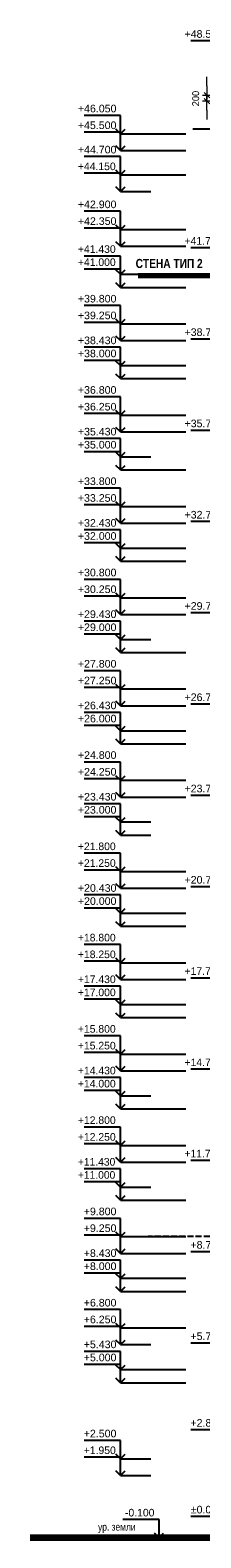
# Model space of a CAD drawing. Header units: millimetres. Extents: x 247266 to 730847, y -636031 to 10052.
# Tile 2 of 256: x 518446 to 524080, y -477791 to -428237. Entities that reach past the tile are written whole.
import ezdxf

# ---------------------------------------------------------------- set-up
doc = ezdxf.new("R2010")
doc.units = ezdxf.units.MM
doc.linetypes.add('______2', pattern=[270, 200, -70])
for name, color, linetype, lineweight in [('Standard', 7, 'Continuous', 25), ('Общий01', 7, 'Continuous', 13), ('Общий02', 7, 'Continuous', 18), ('Размерная линия_ общее', 7, 'Continuous', 25), ('Стена_ кирпичная кладка нес.', 7, 'Continuous', 70), ('Текст_ общее', 7, 'Continuous', 25)]:
    doc.layers.add(name, color=color, linetype=linetype, lineweight=lineweight)
doc.layers.add('РАЗМЕРЫ', color=7, linetype='Continuous')
doc.styles.add('ARIAL', font='arial.ttf')
doc.styles.add('Century Gothic', font='GOTHIC.TTF')
doc.dimstyles.new('DIMSTYLE_3', dxfattribs={"dimtxt": 229, "dimasz": 300, "dimexe": 0, "dimexo": 0, "dimgap": 114.5, "dimtad": 2, "dimdec": 0, "dimrnd": 1, "dimzin": 12, "dimdsep": 46, "dimtxsty": 'Century Gothic', "dimblk1": 'ALL_ML_STRICH', "dimblk2": 'ALL_ML_STRICH', "dimsah": 1, "dimcen": 0, "dimclrd": 256, "dimclre": 256, "dimclrt": 256, "dimadec": 0, "dimazin": 0, "dimtfac": 1, "dimtdec": 0, "dimtix": 1, "dimtmove": 2, "dimatfit": 3, "dimfxl": 0, "dimtvp": 1.2, "dimtzin": 0, "dimlwd": 0, "dimlwe": 13, "dimarcsym": 0})

# ---------------------------------------------------------------- blocks, each defined once
blk = doc.blocks.new('COMPLEX_ELEVATIONDIM_1')
at = {"layer": 'Размерная линия_ общее', "color": 7, "linetype": 'Continuous', "lineweight": 25, "transparency": 33554687}
for p, q in [((-91034, -150167), (-92234, -150167)), ((-91034, -150767), (-91184, -150617)), ((-91034, -150767), (-91034, -150167)), ((-91034, -150767), (-90884, -150617)), ((-91034, -150767), (-91034, -150767)), ((-91034, -150767), (-91034, -150767)), ((-91034, -150767), (-90034, -150767)), ((-91034, -150767), (-91034, -150767)), ((-91034, -150767), (-91034, -150767)), ((-91034, -156967), (-92234, -156967)), ((-91034, -157567), (-91034, -156967)), ((-91034, -157567), (-91184, -157417)), ((-91034, -157567), (-90884, -157417)), ((-91034, -157567), (-91034, -157567)), ((-91034, -157567), (-91034, -157567)), ((-91034, -157567), (-90034, -157567)), ((-91034, -157567), (-91034, -157567)), ((-91034, -157567), (-91034, -157567)), ((-91034, -159967), (-92234, -159967)), ((-91034, -160567), (-91034, -159967)), ((-91034, -160567), (-91184, -160417)), ((-91034, -160567), (-90884, -160417)), ((-91034, -160567), (-91034, -160567)), ((-91034, -160567), (-91034, -160567)), ((-91034, -160567), (-90034, -160567)), ((-91034, -160567), (-91034, -160567)), ((-91034, -160567), (-91034, -160567)), ((-91034, -162967), (-92234, -162967)), ((-91034, -163567), (-91034, -162967)), ((-91034, -163567), (-91184, -163417)), ((-91034, -163567), (-90884, -163417)), ((-91034, -163567), (-91034, -163567)), ((-91034, -163567), (-91034, -163567)), ((-91034, -163567), (-90034, -163567)), ((-91034, -163567), (-91034, -163567)), ((-91034, -163567), (-91034, -163567)), ((-91034, -165967), (-92234, -165967)), ((-91034, -166567), (-91034, -165967)), ((-91034, -166567), (-91184, -166417)), ((-91034, -166567), (-90884, -166417)), ((-91034, -166567), (-91034, -166567)), ((-91034, -166567), (-91034, -166567)), ((-91034, -166567), (-90034, -166567)), ((-91034, -166567), (-91034, -166567)), ((-91034, -166567), (-91034, -166567)), ((-91034, -168967), (-92234, -168967)), ((-91034, -169567), (-91034, -168967)), ((-91034, -169567), (-91184, -169417)), ((-91034, -169567), (-90884, -169417)), ((-91034, -169567), (-91034, -169567)), ((-91034, -169567), (-91034, -169567)), ((-91034, -169567), (-90034, -169567)), ((-91034, -169567), (-91034, -169567)), ((-91034, -169567), (-91034, -169567)), ((-91034, -171967), (-92234, -171967)), ((-91034, -172567), (-91184, -172417)), ((-91034, -172567), (-91034, -171967)), ((-91034, -172567), (-90884, -172417)), ((-91034, -172567), (-91034, -172567)), ((-91034, -172567), (-91034, -172567)), ((-91034, -172567), (-90034, -172567)), ((-91034, -172567), (-91034, -172567)), ((-91034, -172567), (-91034, -172567)), ((-91034, -174967), (-92234, -174967)), ((-91034, -175567), (-91184, -175417)), ((-91034, -175567), (-91034, -174967)), ((-91034, -175567), (-90884, -175417)), ((-91034, -175567), (-91034, -175567)), ((-91034, -175567), (-91034, -175567)), ((-91034, -175567), (-90034, -175567)), ((-91034, -175567), (-91034, -175567)), ((-91034, -175567), (-91034, -175567)), ((-91034, -177967), (-92234, -177967)), ((-91034, -178567), (-91034, -177967)), ((-91034, -178567), (-91184, -178417)), ((-91034, -178567), (-90884, -178417)), ((-91034, -178567), (-91034, -178567)), ((-91034, -178567), (-91034, -178567)), ((-91034, -178567), (-90034, -178567)), ((-91034, -178567), (-91034, -178567)), ((-91034, -178567), (-91034, -178567)), ((-91034, -180967), (-92234, -180967)), ((-91034, -181567), (-91034, -180967)), ((-91034, -181567), (-91184, -181417)), ((-91034, -181567), (-90884, -181417)), ((-91034, -181567), (-91034, -181567)), ((-91034, -181567), (-91034, -181567)), ((-91034, -181567), (-90034, -181567)), ((-91034, -181567), (-91034, -181567)), ((-91034, -181567), (-91034, -181567)), ((-91034, -183967), (-92234, -183967)), ((-91034, -184567), (-91034, -183967)), ((-91034, -184567), (-91184, -184417)), ((-91034, -184567), (-90884, -184417)), ((-91034, -184567), (-91034, -184567)), ((-91034, -184567), (-91034, -184567)), ((-91034, -184567), (-90034, -184567)), ((-91034, -184567), (-91034, -184567)), ((-91034, -184567), (-91034, -184567)), ((-91034, -186967), (-92234, -186967)), ((-91034, -187567), (-91034, -186967)), ((-91034, -187567), (-91184, -187417)), ((-91034, -187567), (-90884, -187417)), ((-91034, -187567), (-91034, -187567)), ((-91034, -187567), (-91034, -187567)), ((-91034, -187567), (-90034, -187567)), ((-91034, -187567), (-91034, -187567)), ((-91034, -187567), (-91034, -187567)), ((-91034, -189967), (-92234, -189967)), ((-91034, -190567), (-91034, -189967)), ((-91034, -190567), (-91184, -190417)), ((-91034, -190567), (-90884, -190417)), ((-91034, -190567), (-91034, -190567)), ((-91034, -190567), (-91034, -190567)), ((-91034, -190567), (-90034, -190567)), ((-91034, -190567), (-91034, -190567)), ((-91034, -190567), (-91034, -190567)), ((-91034, -192967), (-92234, -192967)), ((-91034, -193567), (-91034, -192967)), ((-91034, -193567), (-91184, -193417)), ((-91034, -193567), (-90884, -193417)), ((-91034, -193567), (-91034, -193567)), ((-91034, -193567), (-91034, -193567)), ((-91034, -193567), (-90034, -193567)), ((-91034, -193567), (-91034, -193567)), ((-91034, -193567), (-91034, -193567)), ((-91034, -195817), (-92234, -195817)), ((-91034, -196417), (-91034, -195817)), ((-91034, -196417), (-91184, -196267)), ((-91034, -196417), (-90884, -196267)), ((-91034, -196417), (-91034, -196417)), ((-91034, -196417), (-91034, -196417)), ((-91034, -196417), (-90034, -196417)), ((-91034, -196417), (-91034, -196417)), ((-91034, -196417), (-91034, -196417)), ((-91034, -198667), (-92234, -198667)), ((-91034, -199267), (-91034, -198667)), ((-91034, -199267), (-91184, -199117)), ((-91034, -199267), (-90884, -199117)), ((-91034, -199267), (-91034, -199267)), ((-91034, -199267), (-91034, -199267)), ((-91034, -199267), (-90034, -199267)), ((-91034, -199267), (-91034, -199267)), ((-91034, -199267), (-91034, -199267))]:
    blk.add_line(p, q, dxfattribs=at)
at = {"layer": 'Размерная линия_ общее', "color": 7, "linetype": 'Continuous', "lineweight": 25, "transparency": 33554687, "char_height": 250, "attachment_point": 7, "style": 'ARIAL'}
for s, insert, width in [('\\W1.00;+48.500', (-92440, -150067), 1396.45), ('\\W0.98;+41.700', (-92440, -156867), 1394.59), ('\\W1.00;+38.700', (-92440, -159867), 1396.45), ('\\W1.00;+35.700', (-92440, -162867), 1396.45), ('\\W1.00;+32.700', (-92440, -165867), 1396.45), ('\\W1.00;+29.700', (-92440, -168867), 1396.45), ('\\W1.00;+26.700', (-92440, -171867), 1396.45), ('\\W1.00;+23.700', (-92440, -174867), 1396.45), ('\\W1.00;+20.700', (-92440, -177867), 1396.45), ('\\W0.98;+17.700', (-92440, -180867), 1394.59), ('\\W0.98;+14.700', (-92440, -183867), 1394.59), ('\\W0.97;+11.700', (-92440, -186867), 1392.79), ('\\W1.00;+8.700', (-92245, -189867), 1202.21), ('\\W1.00;+5.700', (-92245, -192867), 1202.21), ('\\W1.00;+2.850', (-92245, -195717), 1202.21), ('\\W1.00;%%p0.000', (-92233, -198567), 1190.02)]:
    blk.add_mtext(s, dxfattribs=dict(at, insert=insert, width=width))
blk = doc.blocks.new('COMPLEX_ELEVATIONDIM_2')
at = {"layer": 'Размерная линия_ общее', "color": 7, "linetype": 'Continuous', "lineweight": 25, "transparency": 33554687}
for p, q in [((-93279, -198767), (-94479, -198767)), ((-93279, -199367), (-93279, -198767)), ((-93279, -199367), (-93429, -199217)), ((-93279, -199367), (-93129, -199217)), ((-93279, -199367), (-93279, -199367)), ((-93279, -199367), (-93279, -199367)), ((-93279, -199367), (-92279, -199367)), ((-93279, -199367), (-93279, -199367)), ((-93279, -199367), (-93279, -199367))]:
    blk.add_line(p, q, dxfattribs=at)
at = {"layer": 'Размерная линия_ общее', "color": 7, "linetype": 'Continuous', "lineweight": 25, "transparency": 33554687, "insert": (-94402, -198667), "char_height": 250, "width": 1112.14, "attachment_point": 7, "style": 'ARIAL'}
blk.add_mtext('\\W0.98;-0.100', dxfattribs=at)
blk = doc.blocks.new('ALL_ML_STRICH')
at = {"color": 0, "linetype": 'ByBlock', "lineweight": -2}
for p, q in [((-1, 0), (0.5, 0)), ((-0.3, -0.3), (0.3, 0.3)), ((0, -0.5), (0, 0.5))]:
    blk.add_line(p, q, dxfattribs=at)
blk = doc.blocks.new('*D766')
at = {"layer": 'DEFPOINTS', "color": 0, "ltscale": 100, "transparency": 33554687}
for p in [(524278, -430371), (524278, -430371), (527583, -430571)]:
    blk.add_point(p, dxfattribs=at)
at = {"layer": 'Размерная линия_ общее', "color": 218, "linetype": 'Continuous', "lineweight": 0, "transparency": 33554687}
for p, q in [((524278, -430071), (524278, -429771)), ((524278, -430571), (524278, -430371)), ((524278, -430871), (524278, -431171))]:
    blk.add_line(p, q, dxfattribs=at)
at = {"layer": 'Размерная линия_ общее', "color": 218, "linetype": 'Continuous', "lineweight": 13, "transparency": 33554687}
for p, q in [((524278, -430371), (524278, -430371)), ((527583, -430571), (524278, -430571))]:
    blk.add_line(p, q, dxfattribs=at)
at = {"layer": 'Размерная линия_ общее', "color": 218, "lineweight": 0, "ltscale": 100, "xscale": 300, "yscale": 300, "zscale": 300}
for p, rotation in [((524278, -430371), 270), ((524278, -430571), 90)]:
    blk.add_blockref('ALL_ML_STRICH', p, dxfattribs=dict(at, rotation=rotation))
at = {"layer": 'Размерная линия_ общее', "color": 218, "lineweight": 13, "ltscale": 100, "transparency": 33554687, "insert": (523908, -430485), "char_height": 229, "width": 490.71, "attachment_point": 5, "rotation": 90, "style": 'Century Gothic'}
blk.add_mtext('200', dxfattribs=at)
blk = doc.blocks.new('COMPLEX_ELEVATIONDIM_4')
at = {"layer": 'Размерная линия_ общее', "color": 7, "linetype": 'Continuous', "lineweight": 25, "transparency": 33554687}
for p, q in [((-94551, -152617), (-95751, -152617)), ((-94551, -153217), (-94551, -152617)), ((-94551, -153217), (-94701, -153067)), ((-94551, -153217), (-94401, -153067)), ((-94551, -153167), (-95751, -153167)), ((-94551, -153767), (-94701, -153617)), ((-94551, -153767), (-94551, -153167)), ((-94551, -153217), (-94551, -153217)), ((-94551, -153217), (-94551, -153217)), ((-94551, -153217), (-92400, -153217)), ((-94551, -153217), (-94551, -153217)), ((-94551, -153217), (-94551, -153217)), ((-94551, -153767), (-94401, -153617)), ((-94551, -153967), (-95751, -153967)), ((-94551, -153767), (-94551, -153767)), ((-94551, -153767), (-94551, -153767)), ((-94551, -153767), (-92400, -153767)), ((-94551, -153767), (-94551, -153767)), ((-94551, -153767), (-94551, -153767)), ((-94551, -154567), (-94551, -153967)), ((-94551, -154517), (-95751, -154517)), ((-94551, -154567), (-94701, -154417)), ((-94551, -154567), (-94401, -154417)), ((-94551, -155117), (-94551, -154517)), ((-94551, -154567), (-94551, -154567)), ((-94551, -154567), (-94551, -154567)), ((-94551, -154567), (-92400, -154567)), ((-94551, -154567), (-94551, -154567)), ((-94551, -154567), (-94551, -154567)), ((-94551, -155117), (-94701, -154967)), ((-94551, -155117), (-94401, -154967)), ((-94551, -155117), (-94551, -155117)), ((-94551, -155117), (-94551, -155117)), ((-94551, -155117), (-93551, -155117)), ((-94551, -155117), (-94551, -155117)), ((-94551, -155117), (-94551, -155117)), ((-94551, -155767), (-95751, -155767)), ((-94551, -156367), (-94551, -155767)), ((-94551, -156317), (-95751, -156317)), ((-94551, -156367), (-94701, -156217)), ((-94551, -156367), (-94401, -156217)), ((-94551, -156917), (-94551, -156317)), ((-94551, -156367), (-94551, -156367)), ((-94551, -156367), (-94551, -156367)), ((-94551, -156367), (-92400, -156367)), ((-94551, -156367), (-94551, -156367)), ((-94551, -156367), (-94551, -156367)), ((-94551, -156917), (-94701, -156767)), ((-94551, -156917), (-94401, -156767)), ((-94551, -156917), (-94551, -156917)), ((-94551, -156917), (-94551, -156917)), ((-94551, -156917), (-92400, -156917)), ((-94551, -156917), (-94551, -156917)), ((-94551, -156917), (-94551, -156917)), ((-94551, -157237), (-95751, -157237)), ((-94551, -157837), (-94551, -157237)), ((-94551, -157667), (-95751, -157667)), ((-94551, -157837), (-94701, -157687)), ((-94551, -158267), (-94551, -157667)), ((-94551, -157837), (-94401, -157687)), ((-94551, -157837), (-94551, -157837)), ((-94551, -157837), (-94551, -157837)), ((-94551, -157837), (-93551, -157837)), ((-94551, -157837), (-94551, -157837)), ((-94551, -157837), (-94551, -157837)), ((-94551, -158267), (-94701, -158117)), ((-94551, -158267), (-94401, -158117)), ((-94551, -158267), (-94551, -158267)), ((-94551, -158267), (-94551, -158267)), ((-94551, -158267), (-92400, -158267)), ((-94551, -158267), (-94551, -158267)), ((-94551, -158267), (-94551, -158267)), ((-94551, -158867), (-95751, -158867)), ((-94551, -159467), (-94551, -158867)), ((-94551, -159417), (-95751, -159417)), ((-94551, -159467), (-94701, -159317)), ((-94551, -159467), (-94401, -159317)), ((-94551, -160017), (-94551, -159417)), ((-94551, -159467), (-94551, -159467)), ((-94551, -159467), (-94551, -159467)), ((-94551, -159467), (-92400, -159467)), ((-94551, -159467), (-94551, -159467)), ((-94551, -159467), (-94551, -159467)), ((-94551, -160017), (-94701, -159867)), ((-94551, -160017), (-94401, -159867)), ((-94551, -160017), (-94551, -160017)), ((-94551, -160017), (-94551, -160017)), ((-94551, -160017), (-92400, -160017)), ((-94551, -160017), (-94551, -160017)), ((-94551, -160017), (-94551, -160017)), ((-94551, -160237), (-95751, -160237)), ((-94551, -160837), (-94551, -160237)), ((-94551, -160667), (-95751, -160667)), ((-94551, -160837), (-94701, -160687)), ((-94551, -161267), (-94551, -160667)), ((-94551, -160837), (-94401, -160687)), ((-94551, -160837), (-94551, -160837)), ((-94551, -160837), (-94551, -160837)), ((-94551, -160837), (-92400, -160837)), ((-94551, -160837), (-94551, -160837)), ((-94551, -160837), (-94551, -160837)), ((-94551, -161267), (-94701, -161117)), ((-94551, -161267), (-94401, -161117)), ((-94551, -161267), (-94551, -161267)), ((-94551, -161267), (-94551, -161267)), ((-94551, -161267), (-92400, -161267)), ((-94551, -161267), (-94551, -161267)), ((-94551, -161267), (-94551, -161267)), ((-94551, -161867), (-95751, -161867)), ((-94551, -162467), (-94551, -161867)), ((-94551, -162417), (-95751, -162417)), ((-94551, -162467), (-94701, -162317)), ((-94551, -162467), (-94401, -162317)), ((-94551, -163017), (-94551, -162417)), ((-94551, -162467), (-94551, -162467)), ((-94551, -162467), (-94551, -162467)), ((-94551, -162467), (-92400, -162467)), ((-94551, -162467), (-94551, -162467)), ((-94551, -162467), (-94551, -162467)), ((-94551, -163017), (-94701, -162867)), ((-94551, -163017), (-94401, -162867)), ((-94551, -163017), (-94551, -163017)), ((-94551, -163017), (-94551, -163017)), ((-94551, -163017), (-92400, -163017)), ((-94551, -163017), (-94551, -163017)), ((-94551, -163017), (-94551, -163017)), ((-94551, -163237), (-95751, -163237)), ((-94551, -163837), (-94551, -163237)), ((-94551, -163667), (-95751, -163667)), ((-94551, -163837), (-94701, -163687)), ((-94551, -164267), (-94551, -163667)), ((-94551, -163837), (-94401, -163687)), ((-94551, -163837), (-94551, -163837)), ((-94551, -163837), (-94551, -163837)), ((-94551, -163837), (-93551, -163837)), ((-94551, -163837), (-94551, -163837)), ((-94551, -163837), (-94551, -163837)), ((-94551, -164267), (-94701, -164117)), ((-94551, -164267), (-94401, -164117)), ((-94551, -164267), (-94551, -164267)), ((-94551, -164267), (-94551, -164267)), ((-94551, -164267), (-92400, -164267)), ((-94551, -164267), (-94551, -164267)), ((-94551, -164267), (-94551, -164267)), ((-94551, -164867), (-95751, -164867)), ((-94551, -165467), (-94551, -164867)), ((-94551, -165417), (-95751, -165417)), ((-94551, -165467), (-94701, -165317)), ((-94551, -165467), (-94401, -165317)), ((-94551, -166017), (-94551, -165417)), ((-94551, -165467), (-94551, -165467)), ((-94551, -165467), (-94551, -165467)), ((-94551, -165467), (-92400, -165467)), ((-94551, -165467), (-94551, -165467)), ((-94551, -165467), (-94551, -165467)), ((-94551, -166017), (-94701, -165867)), ((-94551, -166017), (-94401, -165867)), ((-94551, -166237), (-95751, -166237)), ((-94551, -166017), (-94551, -166017)), ((-94551, -166017), (-94551, -166017)), ((-94551, -166017), (-92400, -166017)), ((-94551, -166017), (-94551, -166017)), ((-94551, -166017), (-94551, -166017)), ((-94551, -166837), (-94551, -166237)), ((-94551, -166667), (-95751, -166667)), ((-94551, -166837), (-94701, -166687)), ((-94551, -167267), (-94551, -166667)), ((-94551, -166837), (-94401, -166687)), ((-94551, -166837), (-94551, -166837)), ((-94551, -166837), (-94551, -166837)), ((-94551, -166837), (-92400, -166837)), ((-94551, -166837), (-94551, -166837)), ((-94551, -166837), (-94551, -166837)), ((-94551, -167267), (-94701, -167117)), ((-94551, -167267), (-94401, -167117)), ((-94551, -167267), (-94551, -167267)), ((-94551, -167267), (-94551, -167267)), ((-94551, -167267), (-92400, -167267)), ((-94551, -167267), (-94551, -167267)), ((-94551, -167267), (-94551, -167267)), ((-94551, -167867), (-95751, -167867)), ((-94551, -168467), (-94551, -167867)), ((-94551, -168417), (-95751, -168417)), ((-94551, -168467), (-94701, -168317)), ((-94551, -168467), (-94401, -168317)), ((-94551, -169017), (-94551, -168417)), ((-94551, -168467), (-94551, -168467)), ((-94551, -168467), (-94551, -168467)), ((-94551, -168467), (-92400, -168467)), ((-94551, -168467), (-94551, -168467)), ((-94551, -168467), (-94551, -168467)), ((-94551, -169017), (-94701, -168867)), ((-94551, -169017), (-94401, -168867)), ((-94551, -169237), (-95751, -169237)), ((-94551, -169017), (-94551, -169017)), ((-94551, -169017), (-94551, -169017)), ((-94551, -169017), (-92400, -169017)), ((-94551, -169017), (-94551, -169017)), ((-94551, -169017), (-94551, -169017)), ((-94551, -169837), (-94551, -169237)), ((-94551, -169667), (-95751, -169667)), ((-94551, -169837), (-94701, -169687)), ((-94551, -170267), (-94551, -169667)), ((-94551, -169837), (-94401, -169687)), ((-94551, -169837), (-94551, -169837)), ((-94551, -169837), (-94551, -169837)), ((-94551, -169837), (-93551, -169837)), ((-94551, -169837), (-94551, -169837)), ((-94551, -169837), (-94551, -169837)), ((-94551, -170267), (-94701, -170117)), ((-94551, -170267), (-94401, -170117)), ((-94551, -170267), (-94551, -170267)), ((-94551, -170267), (-94551, -170267)), ((-94551, -170267), (-92400, -170267)), ((-94551, -170267), (-94551, -170267)), ((-94551, -170267), (-94551, -170267)), ((-94551, -170867), (-95751, -170867)), ((-94551, -171467), (-94551, -170867)), ((-94551, -171417), (-95751, -171417)), ((-94551, -171467), (-94701, -171317)), ((-94551, -171467), (-94401, -171317)), ((-94551, -172017), (-94551, -171417)), ((-94551, -172017), (-94701, -171867)), ((-94551, -171467), (-94551, -171467)), ((-94551, -171467), (-94551, -171467)), ((-94551, -171467), (-92400, -171467)), ((-94551, -171467), (-94551, -171467)), ((-94551, -171467), (-94551, -171467)), ((-94551, -172017), (-94401, -171867)), ((-94551, -172237), (-95751, -172237)), ((-94551, -172017), (-94551, -172017)), ((-94551, -172017), (-94551, -172017)), ((-94551, -172017), (-92400, -172017)), ((-94551, -172017), (-94551, -172017)), ((-94551, -172017), (-94551, -172017)), ((-94551, -172837), (-94551, -172237)), ((-94551, -172667), (-95751, -172667)), ((-94551, -172837), (-94701, -172687)), ((-94551, -173267), (-94551, -172667)), ((-94551, -172837), (-94401, -172687)), ((-94551, -172837), (-94551, -172837)), ((-94551, -172837), (-94551, -172837)), ((-94551, -172837), (-92400, -172837)), ((-94551, -172837), (-94551, -172837)), ((-94551, -172837), (-94551, -172837)), ((-94551, -173267), (-94701, -173117)), ((-94551, -173267), (-94401, -173117)), ((-94551, -173267), (-94551, -173267)), ((-94551, -173267), (-94551, -173267)), ((-94551, -173267), (-92400, -173267)), ((-94551, -173267), (-94551, -173267)), ((-94551, -173267), (-94551, -173267)), ((-94551, -173867), (-95751, -173867)), ((-94551, -174467), (-94551, -173867)), ((-94551, -174417), (-95751, -174417)), ((-94551, -174467), (-94701, -174317)), ((-94551, -174467), (-94401, -174317)), ((-94551, -175017), (-94551, -174417)), ((-94551, -175017), (-94701, -174867)), ((-94551, -174467), (-94551, -174467)), ((-94551, -174467), (-94551, -174467)), ((-94551, -174467), (-92400, -174467)), ((-94551, -174467), (-94551, -174467)), ((-94551, -174467), (-94551, -174467)), ((-94551, -175017), (-94401, -174867)), ((-94551, -175237), (-95751, -175237)), ((-94551, -175017), (-94551, -175017)), ((-94551, -175017), (-94551, -175017)), ((-94551, -175017), (-92400, -175017)), ((-94551, -175017), (-94551, -175017)), ((-94551, -175017), (-94551, -175017)), ((-94551, -175837), (-94551, -175237)), ((-94551, -175667), (-95751, -175667)), ((-94551, -175837), (-94701, -175687)), ((-94551, -176267), (-94551, -175667)), ((-94551, -175837), (-94401, -175687)), ((-94551, -175837), (-94551, -175837)), ((-94551, -175837), (-94551, -175837)), ((-94551, -175837), (-93551, -175837)), ((-94551, -175837), (-94551, -175837)), ((-94551, -175837), (-94551, -175837)), ((-94551, -176267), (-94701, -176117)), ((-94551, -176267), (-94401, -176117)), ((-94551, -176267), (-94551, -176267)), ((-94551, -176267), (-94551, -176267)), ((-94551, -176267), (-93551, -176267)), ((-94551, -176267), (-94551, -176267)), ((-94551, -176267), (-94551, -176267)), ((-94551, -176867), (-95751, -176867)), ((-94551, -177467), (-94551, -176867)), ((-94551, -177467), (-94701, -177317)), ((-94551, -177467), (-94401, -177317)), ((-94551, -177417), (-95751, -177417)), ((-94551, -178017), (-94701, -177867)), ((-94551, -178017), (-94551, -177417)), ((-94551, -177467), (-94551, -177467)), ((-94551, -177467), (-94551, -177467)), ((-94551, -177467), (-92400, -177467)), ((-94551, -177467), (-94551, -177467)), ((-94551, -177467), (-94551, -177467)), ((-94551, -178017), (-94401, -177867)), ((-94551, -178237), (-95751, -178237)), ((-94551, -178017), (-94551, -178017)), ((-94551, -178017), (-94551, -178017)), ((-94551, -178017), (-92400, -178017)), ((-94551, -178017), (-94551, -178017)), ((-94551, -178017), (-94551, -178017)), ((-94551, -178837), (-94551, -178237)), ((-94551, -178667), (-95751, -178667)), ((-94551, -178837), (-94701, -178687)), ((-94551, -179267), (-94551, -178667)), ((-94551, -178837), (-94401, -178687)), ((-94551, -178837), (-94551, -178837)), ((-94551, -178837), (-94551, -178837)), ((-94551, -178837), (-92400, -178837)), ((-94551, -178837), (-94551, -178837)), ((-94551, -178837), (-94551, -178837)), ((-94551, -179267), (-94701, -179117)), ((-94551, -179267), (-94401, -179117)), ((-94551, -179267), (-94551, -179267)), ((-94551, -179267), (-94551, -179267)), ((-94551, -179267), (-92400, -179267)), ((-94551, -179267), (-94551, -179267)), ((-94551, -179267), (-94551, -179267)), ((-94551, -179867), (-95751, -179867)), ((-94551, -180467), (-94551, -179867)), ((-94551, -180467), (-94701, -180317)), ((-94551, -180467), (-94401, -180317)), ((-94551, -180417), (-95751, -180417)), ((-94551, -181017), (-94701, -180867)), ((-94551, -181017), (-94551, -180417)), ((-94551, -180467), (-94551, -180467)), ((-94551, -180467), (-94551, -180467)), ((-94551, -180467), (-92400, -180467)), ((-94551, -180467), (-94551, -180467)), ((-94551, -180467), (-94551, -180467)), ((-94551, -181017), (-94401, -180867)), ((-94551, -181237), (-95751, -181237)), ((-94551, -181017), (-94551, -181017)), ((-94551, -181017), (-94551, -181017)), ((-94551, -181017), (-92400, -181017)), ((-94551, -181017), (-94551, -181017)), ((-94551, -181017), (-94551, -181017)), ((-94551, -181837), (-94551, -181237)), ((-94551, -181667), (-95751, -181667)), ((-94551, -181837), (-94701, -181687)), ((-94551, -182267), (-94551, -181667)), ((-94551, -181837), (-94401, -181687)), ((-94551, -181837), (-94551, -181837)), ((-94551, -181837), (-94551, -181837)), ((-94551, -181837), (-92400, -181837)), ((-94551, -181837), (-94551, -181837)), ((-94551, -181837), (-94551, -181837)), ((-94551, -182267), (-94701, -182117)), ((-94551, -182267), (-94401, -182117)), ((-94551, -182267), (-94551, -182267)), ((-94551, -182267), (-94551, -182267)), ((-94551, -182267), (-92400, -182267)), ((-94551, -182267), (-94551, -182267)), ((-94551, -182267), (-94551, -182267)), ((-94551, -182867), (-95751, -182867)), ((-94551, -183467), (-94701, -183317)), ((-94551, -183467), (-94551, -182867)), ((-94551, -183467), (-94401, -183317)), ((-94551, -183417), (-95751, -183417)), ((-94551, -184017), (-94551, -183417)), ((-94551, -183467), (-94551, -183467)), ((-94551, -183467), (-94551, -183467)), ((-94551, -183467), (-92400, -183467)), ((-94551, -183467), (-94551, -183467)), ((-94551, -183467), (-94551, -183467)), ((-94551, -184237), (-95751, -184237)), ((-94551, -184017), (-94701, -183867)), ((-94551, -184017), (-94401, -183867)), ((-94551, -184017), (-94551, -184017)), ((-94551, -184017), (-94551, -184017)), ((-94551, -184017), (-92400, -184017)), ((-94551, -184017), (-94551, -184017)), ((-94551, -184017), (-94551, -184017)), ((-94551, -184837), (-94551, -184237)), ((-94551, -184667), (-95751, -184667)), ((-94551, -184837), (-94701, -184687)), ((-94551, -185267), (-94551, -184667)), ((-94551, -184837), (-94401, -184687)), ((-94551, -184837), (-94551, -184837)), ((-94551, -184837), (-94551, -184837)), ((-94551, -184837), (-93551, -184837)), ((-94551, -184837), (-94551, -184837)), ((-94551, -184837), (-94551, -184837)), ((-94551, -185267), (-94701, -185117)), ((-94551, -185267), (-94401, -185117)), ((-94551, -185267), (-94551, -185267)), ((-94551, -185267), (-94551, -185267)), ((-94551, -185267), (-92400, -185267)), ((-94551, -185267), (-94551, -185267)), ((-94551, -185267), (-94551, -185267)), ((-94551, -185867), (-95751, -185867)), ((-94551, -186467), (-94701, -186317)), ((-94551, -186467), (-94551, -185867)), ((-94551, -186467), (-94401, -186317)), ((-94551, -186417), (-95751, -186417)), ((-94551, -187017), (-94551, -186417)), ((-94551, -186467), (-94551, -186467)), ((-94551, -186467), (-94551, -186467)), ((-94551, -186467), (-92400, -186467)), ((-94551, -186467), (-94551, -186467)), ((-94551, -186467), (-94551, -186467)), ((-94551, -187237), (-95751, -187237)), ((-94551, -187017), (-94701, -186867)), ((-94551, -187017), (-94401, -186867)), ((-94551, -187017), (-94551, -187017)), ((-94551, -187017), (-94551, -187017)), ((-94551, -187017), (-92400, -187017)), ((-94551, -187017), (-94551, -187017)), ((-94551, -187017), (-94551, -187017)), ((-94551, -187837), (-94551, -187237)), ((-94551, -187667), (-95751, -187667)), ((-94551, -187837), (-94701, -187687)), ((-94551, -188267), (-94551, -187667)), ((-94551, -187837), (-94401, -187687)), ((-94551, -188267), (-94701, -188117)), ((-94551, -187837), (-94551, -187837)), ((-94551, -187837), (-94551, -187837)), ((-94551, -187837), (-93551, -187837)), ((-94551, -187837), (-94551, -187837)), ((-94551, -187837), (-94551, -187837)), ((-94551, -188267), (-94401, -188117)), ((-94551, -188267), (-94551, -188267)), ((-94551, -188267), (-94551, -188267)), ((-94551, -188267), (-92400, -188267)), ((-94551, -188267), (-94551, -188267)), ((-94551, -188267), (-94551, -188267)), ((-94551, -188867), (-95751, -188867)), ((-94551, -189467), (-94551, -188867)), ((-94551, -189417), (-95751, -189417)), ((-94551, -189467), (-94701, -189317)), ((-94551, -189467), (-94401, -189317)), ((-94551, -190017), (-94551, -189417)), ((-94551, -189467), (-94551, -189467)), ((-94551, -189467), (-94551, -189467)), ((-94551, -189467), (-92400, -189467)), ((-94551, -189467), (-94551, -189467)), ((-94551, -189467), (-94551, -189467)), ((-94551, -190237), (-95751, -190237)), ((-94551, -190017), (-94701, -189867)), ((-94551, -190017), (-94401, -189867)), ((-94551, -190017), (-94551, -190017)), ((-94551, -190017), (-94551, -190017)), ((-94551, -190017), (-92400, -190017)), ((-94551, -190017), (-94551, -190017)), ((-94551, -190017), (-94551, -190017)), ((-94551, -190837), (-94551, -190237)), ((-94551, -190667), (-95751, -190667)), ((-94551, -190837), (-94701, -190687)), ((-94551, -191267), (-94551, -190667)), ((-94551, -190837), (-94401, -190687)), ((-94551, -191267), (-94701, -191117)), ((-94551, -190837), (-94551, -190837)), ((-94551, -190837), (-94551, -190837)), ((-94551, -190837), (-92400, -190837)), ((-94551, -190837), (-94551, -190837)), ((-94551, -190837), (-94551, -190837)), ((-94551, -191267), (-94401, -191117)), ((-94551, -191267), (-94551, -191267)), ((-94551, -191267), (-94551, -191267)), ((-94551, -191267), (-92400, -191267)), ((-94551, -191267), (-94551, -191267)), ((-94551, -191267), (-94551, -191267)), ((-94551, -191867), (-95751, -191867)), ((-94551, -192467), (-94551, -191867)), ((-94551, -192417), (-95751, -192417)), ((-94551, -192467), (-94701, -192317)), ((-94551, -192467), (-94401, -192317)), ((-94551, -193017), (-94551, -192417)), ((-94551, -192467), (-94551, -192467)), ((-94551, -192467), (-94551, -192467)), ((-94551, -192467), (-92400, -192467)), ((-94551, -192467), (-94551, -192467)), ((-94551, -192467), (-94551, -192467)), ((-94551, -193237), (-95751, -193237)), ((-94551, -193017), (-94701, -192867)), ((-94551, -193017), (-94401, -192867)), ((-94551, -193017), (-94551, -193017)), ((-94551, -193017), (-94551, -193017)), ((-94551, -193017), (-93551, -193017)), ((-94551, -193017), (-94551, -193017)), ((-94551, -193017), (-94551, -193017)), ((-94551, -193837), (-94551, -193237)), ((-94551, -193667), (-95751, -193667)), ((-94551, -193837), (-94701, -193687)), ((-94551, -194267), (-94551, -193667)), ((-94551, -193837), (-94401, -193687)), ((-94551, -194267), (-94701, -194117)), ((-94551, -193837), (-94551, -193837)), ((-94551, -193837), (-94551, -193837)), ((-94551, -193837), (-92400, -193837)), ((-94551, -193837), (-94551, -193837)), ((-94551, -193837), (-94551, -193837)), ((-94551, -194267), (-94401, -194117)), ((-94551, -194267), (-94551, -194267)), ((-94551, -194267), (-94551, -194267)), ((-94551, -194267), (-92400, -194267)), ((-94551, -194267), (-94551, -194267)), ((-94551, -194267), (-94551, -194267)), ((-94551, -196167), (-95751, -196167)), ((-94551, -196767), (-94551, -196167)), ((-94551, -196717), (-95751, -196717)), ((-94551, -196767), (-94701, -196617)), ((-94551, -196767), (-94401, -196617)), ((-94551, -197317), (-94551, -196717)), ((-94551, -197317), (-94701, -197167)), ((-94551, -196767), (-94551, -196767)), ((-94551, -196767), (-94551, -196767)), ((-94551, -196767), (-93551, -196767)), ((-94551, -196767), (-94551, -196767)), ((-94551, -196767), (-94551, -196767)), ((-94551, -197317), (-94401, -197167)), ((-94551, -197317), (-94551, -197317)), ((-94551, -197317), (-94551, -197317)), ((-94551, -197317), (-93551, -197317)), ((-94551, -197317), (-94551, -197317)), ((-94551, -197317), (-94551, -197317))]:
    blk.add_line(p, q, dxfattribs=at)
at = {"layer": 'Размерная линия_ общее', "color": 7, "linetype": 'Continuous', "lineweight": 25, "transparency": 33554687, "char_height": 250, "attachment_point": 7, "style": 'ARIAL'}
for s, insert, width in [('\\W1.00;+46.050', (-95956, -152517), 1396.45), ('\\W1.00;+45.500', (-95956, -153067), 1396.45), ('\\W1.00;+44.700', (-95956, -153867), 1396.45), ('\\W0.98;+44.150', (-95956, -154417), 1394.59), ('\\W1.00;+42.900', (-95956, -155667), 1396.45), ('\\W1.00;+42.350', (-95956, -156217), 1396.45), ('\\W0.98;+41.430', (-95956, -157137), 1394.59), ('\\W0.98;+41.000', (-95956, -157567), 1394.59), ('\\W1.00;+39.800', (-95956, -158767), 1396.45), ('\\W1.00;+39.250', (-95956, -159317), 1396.45), ('\\W1.00;+38.430', (-95956, -160137), 1396.45), ('\\W1.00;+38.000', (-95956, -160567), 1396.45), ('\\W1.00;+36.800', (-95956, -161767), 1396.45), ('\\W1.00;+36.250', (-95956, -162317), 1396.45), ('\\W1.00;+35.430', (-95956, -163137), 1396.45), ('\\W1.00;+35.000', (-95956, -163567), 1396.45), ('\\W1.00;+33.800', (-95956, -164767), 1396.45), ('\\W1.00;+33.250', (-95956, -165317), 1396.45), ('\\W1.00;+32.430', (-95956, -166137), 1396.45), ('\\W1.00;+32.000', (-95956, -166567), 1396.45), ('\\W1.00;+30.800', (-95956, -167767), 1396.45), ('\\W1.00;+30.250', (-95956, -168317), 1396.45), ('\\W1.00;+29.430', (-95956, -169137), 1396.45), ('\\W1.00;+29.000', (-95956, -169567), 1396.45), ('\\W1.00;+27.800', (-95956, -170767), 1396.45), ('\\W1.00;+27.250', (-95956, -171317), 1396.45), ('\\W1.00;+26.430', (-95956, -172137), 1396.45), ('\\W1.00;+26.000', (-95956, -172567), 1396.45), ('\\W1.00;+24.800', (-95956, -173767), 1396.45), ('\\W1.00;+24.250', (-95956, -174317), 1396.45), ('\\W1.00;+23.430', (-95956, -175137), 1396.45), ('\\W1.00;+23.000', (-95956, -175567), 1396.45), ('\\W0.98;+21.800', (-95956, -176767), 1394.59), ('\\W0.98;+21.250', (-95956, -177317), 1394.59), ('\\W1.00;+20.430', (-95956, -178137), 1396.45), ('\\W1.00;+20.000', (-95956, -178567), 1396.45), ('\\W0.98;+18.800', (-95956, -179767), 1394.59), ('\\W0.98;+18.250', (-95956, -180317), 1394.59), ('\\W0.98;+17.430', (-95956, -181137), 1394.59), ('\\W0.98;+17.000', (-95956, -181567), 1394.59), ('\\W0.98;+15.800', (-95956, -182767), 1394.59), ('\\W0.98;+15.250', (-95956, -183317), 1394.59), ('\\W0.98;+14.430', (-95956, -184137), 1394.59), ('\\W0.98;+14.000', (-95956, -184567), 1394.59), ('\\W0.98;+12.800', (-95956, -185767), 1394.59), ('\\W0.98;+12.250', (-95956, -186317), 1394.59), ('\\W0.97;+11.430', (-95956, -187137), 1392.79), ('\\W0.97;+11.000', (-95956, -187567), 1392.79), ('\\W1.00;+9.800', (-95762, -188767), 1202.21), ('\\W1.00;+9.250', (-95762, -189317), 1202.21), ('\\W1.00;+8.430', (-95762, -190137), 1202.21), ('\\W1.00;+8.000', (-95762, -190567), 1202.21), ('\\W1.00;+6.800', (-95762, -191767), 1202.21), ('\\W1.00;+6.250', (-95762, -192317), 1202.21), ('\\W1.00;+5.430', (-95762, -193137), 1202.21), ('\\W1.00;+5.000', (-95762, -193567), 1202.21), ('\\W1.00;+2.500', (-95762, -196067), 1202.21), ('\\W0.98;+1.950', (-95762, -196617), 1200.03)]:
    blk.add_mtext(s, dxfattribs=dict(at, insert=insert, width=width))

msp = doc.modelspace()

# ---------------------------------------------------------------- linework, layer by layer
at = {"layer": 'Standard', "linetype": 'Continuous', "lineweight": 100, "transparency": 33554687}
msp.add_line((526933.16, -477791.38), (518446.25, -477791.38), dxfattribs=at)
at = {"layer": 'Общий01', "linetype": 'Continuous', "lineweight": 70, "transparency": 33554687}
msp.add_line((526433.77, -436306.54), (522007.8, -436306.54), dxfattribs=at)
at = {"layer": 'Общий02', "linetype": '______2', "lineweight": 25, "transparency": 33554687}
msp.add_line((543813.16, -467891.38), (522338.06, -467891.38), dxfattribs=at)
at = {"layer": 'РАЗМЕРЫ'}
msp.add_line((533579.13, -431491.38), (523816.22, -431491.38), dxfattribs=at)

# ---------------------------------------------------------------- block references
at = {"layer": 'Размерная линия_ общее', "linetype": 'Continuous', "lineweight": 25, "transparency": 33554687}
for name in ['COMPLEX_ELEVATIONDIM_1', 'COMPLEX_ELEVATIONDIM_4', 'COMPLEX_ELEVATIONDIM_2']:
    msp.add_blockref(name, (615978.7, -278424.58), dxfattribs=at)

# ---------------------------------------------------------------- texts
at = {"layer": 'Стена_ кирпичная кладка нес.', "linetype": 'Continuous', "lineweight": 25, "transparency": 33554687, "insert": (520688, -477631.22), "char_height": 250, "width": 1517.3611, "attachment_point": 7, "style": 'Century Gothic'}
msp.add_mtext('\\W0.83;ур.\\~земли', dxfattribs=at)
at = {"layer": 'Текст_ общее', "linetype": 'Continuous', "lineweight": 70, "transparency": 33554687, "insert": (521928.47, -436059.89), "char_height": 300, "width": 2225, "attachment_point": 7, "style": 'Century Gothic'}
msp.add_mtext('\\A1;{\\fCentury Gothic|i0|b1;\\H300.000000;\\W0.833333;\\C136;СТЕНА ТИП 2}\\P', dxfattribs=at)

# ---------------------------------------------------------------- dimensions: what is measured, and where the dimension line sits
at = {"layer": 'Размерная линия_ общее', "linetype": 'Continuous', "lineweight": 13, "transparency": 33554687}
dim = msp.add_linear_dim(base=(524277.77, -430371.38), p1=(527583.33, -430571.38), p2=(524277.77, -430371.38), angle=90, dimstyle='DIMSTYLE_3', override={"dimpost": '<>', "dimclrd": 218, "dimclre": 218, "dimclrt": 218, "dimlwd": 0, "dimlwe": 13}, dxfattribs=at)
dim.commit()
dim.dimension.update_dxf_attribs({"geometry": '*D766', "text_midpoint": (523907.51, -430485.27), "dimtype": 160})

doc.saveas('drawing.dxf')
